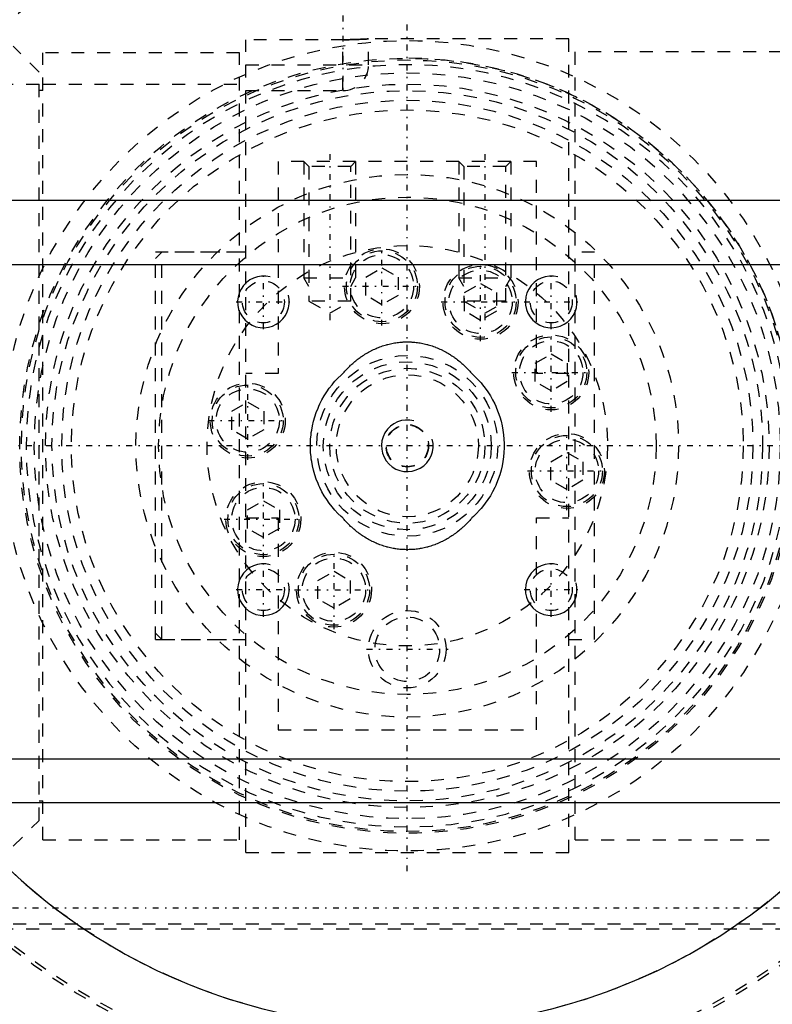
# Model space of a CAD drawing. Extents: x -109 to 109, y -1 to 887.
# Tile 11 of 15: x -30 to 28, y 677 to 753. Entities that reach past the tile are written whole.
import ezdxf

# ---------------------------------------------------------------- set-up
doc = ezdxf.new("R2010")
doc.units = 0
doc.linetypes.add('CENTER', pattern=[1.5, 0.45, -0.5, 0.05, -0.5])
doc.linetypes.add('DASHED', pattern=[2, 1, -1])
for name, color, linetype in [('AM_0', 7, 'CONTINUOUS'), ('AM_10', 7, 'CONTINUOUS'), ('AM_3', 7, 'DASHED'), ('AM_7', 7, 'CENTER')]:
    doc.layers.add(name, color=color, linetype=linetype)

msp = doc.modelspace()

# ---------------------------------------------------------------- linework, layer by layer
at = {"layer": 'AM_0', "color": 7, "linetype": 'CONTINUOUS'}
for p, q in [((-45.694, 739.019), (45.694, 739.019)), ((40.694, 734.019), (-40.694, 734.019)), ((40.694, 695.749), (-40.694, 695.749)), ((-44.052, 692.391), (44.052, 692.391))]:
    msp.add_line(p, q, dxfattribs=at)
msp.add_arc((0, 720), 45, 211.93677, 328.06323, dxfattribs=at)
at = {"layer": 'AM_10', "color": 7, "linetype": 'CONTINUOUS'}
for centre in [(-11.137, 731.137), (11.137, 731.137), (0, 720), (-11.137, 708.863), (11.137, 708.863)]:
    msp.add_arc(centre, 2, 75, 15, dxfattribs=at)
at = {"layer": 'AM_3', "color": 6, "linetype": 'DASHED'}
for p, q in [((-28.5, 748.931), (-30.5, 750.935)), ((-4.887, 751.437), (-12.5, 751.436)), ((-12.5, 688.5), (-12.5, 751.436)), ((-5, 747.5), (-5, 751.436)), ((-3.096, 751.494), (-3, 751.5)), ((-3, 749.5), (-3, 751.5)), ((12.5, 751.5), (-3, 751.5)), ((12.5, 688.5), (12.5, 751.5)), ((-28.2, 689.5), (-28.2, 750.434)), ((-13, 750.434), (-28.2, 750.434)), ((-13, 689.5), (-13, 750.434)), ((29, 750.5), (13, 750.5)), ((13, 689.5), (13, 750.5)), ((-12.5, 749.5), (-3, 749.5)), ((-28.5, 691), (-28.5, 748.931)), ((-35.5, 748), (-28.5, 748)), ((-28.2, 748), (-13, 748)), ((-28.2, 747.5), (-28.5, 747.5)), ((-12.5, 747.5), (-5, 747.5)), ((-10, 742), (-10, 725.59)), ((10, 742), (-10, 742)), ((-8, 742), (-7.621, 741.621)), ((-8, 742), (-8, 733)), ((-4.379, 741.621), (-4, 742)), ((-4, 742), (-4, 733)), ((4, 742), (4.379, 741.621)), ((4, 742), (4, 733)), ((7.621, 741.621), (8, 742)), ((8, 742), (8, 733)), ((10, 725.59), (10, 742)), ((-7.621, 741.621), (-7.621, 731.2)), ((-4.379, 741.621), (-7.621, 741.621)), ((-4.379, 731.2), (-4.379, 741.621)), ((4.379, 741.621), (4.379, 731.2)), ((7.621, 741.621), (4.379, 741.621)), ((7.621, 731.2), (7.621, 741.621)), ((-19, 735), (-19.5, 734.5)), ((-13, 735), (-19.5, 735)), ((-19.5, 705), (-19.5, 735)), ((-12.5, 735), (-19, 735)), ((-19, 705), (-19, 735)), ((14.5, 735), (12.5, 735)), ((14.5, 705), (14.5, 735)), ((-3.2, 733.066), (-1.96, 733.782)), ((-1.96, 733.782), (-0.72, 733.066)), ((-7.621, 732.344), (-8, 733)), ((-8, 733), (-4, 733)), ((-4.379, 732.344), (-4, 733)), ((-3.2, 731.634), (-3.2, 733.066)), ((-0.72, 733.066), (-0.72, 731.634)), ((4.379, 732.344), (4, 733)), ((4, 733), (8, 733)), ((4.433, 731.859), (5.673, 732.575)), ((5.673, 732.575), (6.913, 731.859)), ((7.621, 732.344), (8, 733)), ((4.433, 730.428), (4.433, 731.859)), ((6.913, 731.859), (6.913, 730.428)), ((-7.621, 731.2), (-6, 730.264)), ((-4.379, 731.2), (-7.621, 731.2)), ((-6, 730.264), (-4.379, 731.2)), ((-1.96, 730.918), (-3.2, 731.634)), ((-0.72, 731.634), (-1.96, 730.918)), ((4.379, 731.2), (6, 730.264)), ((7.621, 731.2), (4.379, 731.2)), ((6, 730.264), (7.621, 731.2)), ((5.673, 729.712), (4.433, 730.428)), ((6.913, 730.428), (5.673, 729.712)), ((9.9, 726.396), (11.14, 727.112)), ((11.14, 727.112), (12.38, 726.396)), ((9.9, 724.965), (9.9, 726.396)), ((12.38, 726.396), (12.38, 724.965)), ((-10, 725.59), (-12.5, 725.59)), ((11.14, 724.249), (9.9, 724.965)), ((12.5, 725.59), (10, 725.59)), ((12.38, 724.965), (11.14, 724.249)), ((-13.591, 722.668), (-12.351, 723.384)), ((-13.591, 721.236), (-13.591, 722.668)), ((-12.351, 723.384), (-11.111, 722.668)), ((-11.111, 722.668), (-11.111, 721.236)), ((-12.351, 720.52), (-13.591, 721.236)), ((-11.111, 721.236), (-12.351, 720.52)), ((11.111, 718.764), (12.351, 719.48)), ((12.351, 719.48), (13.591, 718.764)), ((11.111, 717.332), (11.111, 718.764)), ((13.591, 718.764), (13.591, 717.332)), ((12.351, 716.616), (11.111, 717.332)), ((13.591, 717.332), (12.351, 716.616)), ((-12.38, 715.035), (-11.14, 715.751)), ((-12.38, 713.604), (-12.38, 715.035)), ((-11.14, 715.751), (-9.9, 715.035)), ((-9.9, 715.035), (-9.9, 713.604)), ((-12.5, 714.41), (-10, 714.41)), ((-10, 714.41), (-10, 698)), ((10, 714.41), (12.5, 714.41)), ((10, 698), (10, 714.41)), ((-11.14, 712.888), (-12.38, 713.604)), ((-9.9, 713.604), (-11.14, 712.888)), ((-6.913, 709.572), (-5.673, 710.288)), ((-5.673, 710.288), (-4.433, 709.572)), ((-6.913, 708.141), (-6.913, 709.572)), ((-4.433, 709.572), (-4.433, 708.141)), ((-5.673, 707.425), (-6.913, 708.141)), ((-4.433, 708.141), (-5.673, 707.425)), ((-19.5, 705.5), (-19, 705)), ((-19.5, 705), (-13, 705)), ((-19, 705), (-12.5, 705)), ((12.5, 705), (14.5, 705)), ((-10, 698), (10, 698)), ((-28.5, 692.5), (-28.2, 692.5)), ((-30.5, 689), (-28.5, 691)), ((-28.2, 689.5), (-13, 689.5)), ((13, 689.5), (29, 689.5)), ((-12.5, 688.5), (12.5, 688.5)), ((-42.5, 683), (42.5, 683)), ((31.5, 682.58), (-31.5, 682.58))]:
    msp.add_line(p, q, dxfattribs=at)
for points in [[(-3, 751.5, 0), (-3, 751.5, 0), (-3, 751.5, 0), (-3.001, 751.5, 0), (-3.002, 751.5, 0), (-3.002, 751.5, 0), (-3.004, 751.5, 0), (-3.006, 751.5, 0), (-3.008, 751.499, 0), (-3.011, 751.499, 0), (-3.015, 751.499, 0), (-3.016, 751.499, 0), (-3.018, 751.499, 0), (-3.022, 751.499, 0), (-3.027, 751.498, 0), (-3.032, 751.498, 0), (-3.037, 751.498, 0), (-3.043, 751.497, 0), (-3.046, 751.497, 0), (-3.049, 751.497, 0), (-3.056, 751.496, 0), (-3.063, 751.496, 0), (-3.067, 751.496, 0), (-3.071, 751.496, 0), (-3.079, 751.495, 0), (-3.087, 751.495, 0), (-3.092, 751.494, 0), (-3.096, 751.494, 0), (-3.105, 751.493, 0), (-3.115, 751.493, 0), (-3.125, 751.492, 0), (-3.136, 751.492, 0), (-3.147, 751.491, 0), (-3.152, 751.491, 0), (-3.158, 751.49, 0), (-3.17, 751.49, 0), (-3.182, 751.489, 0), (-3.194, 751.488, 0), (-3.207, 751.488, 0), (-3.221, 751.487, 0), (-3.227, 751.486, 0), (-3.234, 751.486, 0), (-3.248, 751.485, 0), (-3.263, 751.484, 0), (-3.278, 751.484, 0), (-3.293, 751.483, 0), (-3.308, 751.482, 0), (-3.316, 751.482, 0), (-3.324, 751.481, 0), (-3.34, 751.48, 0), (-3.357, 751.479, 0), (-3.374, 751.478, 0), (-3.391, 751.478, 0), (-3.408, 751.477, 0), (-3.417, 751.476, 0), (-3.426, 751.476, 0), (-3.444, 751.475, 0), (-3.462, 751.474, 0), (-3.48, 751.473, 0), (-3.499, 751.472, 0), (-3.518, 751.471, 0), (-3.527, 751.471, 0), (-3.537, 751.47, 0), (-3.556, 751.47, 0), (-3.576, 751.469, 0), (-3.586, 751.468, 0), (-3.596, 751.468, 0), (-3.616, 751.467, 0), (-3.636, 751.466, 0), (-3.647, 751.466, 0), (-3.657, 751.465, 0), (-3.678, 751.464, 0), (-3.7, 751.463, 0), (-3.722, 751.462, 0), (-3.744, 751.462, 0), (-3.766, 751.461, 0), (-3.778, 751.46, 0), (-3.789, 751.46, 0), (-3.813, 751.459, 0), (-3.836, 751.458, 0), (-3.86, 751.457, 0), (-3.884, 751.456, 0), (-3.908, 751.455, 0), (-3.921, 751.455, 0), (-3.933, 751.455, 0), (-3.958, 751.454, 0), (-3.983, 751.453, 0), (-4.009, 751.452, 0), (-4.035, 751.451, 0), (-4.061, 751.45, 0), (-4.074, 751.45, 0), (-4.087, 751.45, 0), (-4.113, 751.449, 0), (-4.14, 751.448, 0), (-4.167, 751.447, 0), (-4.194, 751.447, 0), (-4.221, 751.446, 0), (-4.235, 751.446, 0), (-4.248, 751.445, 0), (-4.276, 751.445, 0), (-4.303, 751.444, 0), (-4.331, 751.444, 0), (-4.359, 751.443, 0), (-4.387, 751.442, 0), (-4.402, 751.442, 0), (-4.416, 751.442, 0), (-4.444, 751.441, 0), (-4.472, 751.441, 0), (-4.487, 751.441, 0), (-4.501, 751.44, 0), (-4.529, 751.44, 0), (-4.558, 751.44, 0), (-4.572, 751.439, 0), (-4.587, 751.439, 0), (-4.615, 751.439, 0), (-4.644, 751.438, 0), (-4.673, 751.438, 0), (-4.702, 751.438, 0), (-4.73, 751.438, 0), (-4.745, 751.437, 0), (-4.759, 751.437, 0), (-4.788, 751.437, 0), (-4.816, 751.437, 0), (-4.845, 751.437, 0), (-4.873, 751.437, 0), (-4.902, 751.437, 0), (-4.916, 751.437, 0), (-4.93, 751.437, 0), (-4.958, 751.436, 0), (-4.986, 751.436, 0), (-5, 751.436, 0)], [(-4.887, 751.437, 0), (-4.821, 751.437, 0), (-4.69, 751.438, 0), (-4.559, 751.44, 0), (-4.493, 751.441, 0), (-4.428, 751.442, 0), (-4.299, 751.444, 0), (-4.174, 751.447, 0), (-4.052, 751.451, 0), (-3.936, 751.454, 0), (-3.825, 751.458, 0), (-3.772, 751.46, 0), (-3.72, 751.462, 0), (-3.623, 751.467, 0), (-3.533, 751.471, 0), (-3.447, 751.475, 0), (-3.367, 751.479, 0), (-3.293, 751.483, 0), (-3.259, 751.485, 0), (-3.227, 751.486, 0), (-3.168, 751.49, 0), (-3.118, 751.493, 0), (-3.096, 751.494, 0)], [(-5, 725.59, 0), (-4.966, 725.63, 0), (-4.898, 725.708, 0), (-4.829, 725.786, 0), (-4.793, 725.824, 0), (-4.758, 725.863, 0), (-4.685, 725.939, 0), (-4.612, 726.015, 0), (-4.537, 726.09, 0), (-4.461, 726.164, 0), (-4.384, 726.237, 0), (-4.345, 726.273, 0), (-4.306, 726.309, 0), (-4.226, 726.38, 0), (-4.145, 726.45, 0), (-4.063, 726.519, 0), (-3.98, 726.587, 0), (-3.896, 726.654, 0), (-3.854, 726.687, 0), (-3.811, 726.72, 0), (-3.725, 726.784, 0), (-3.637, 726.847, 0), (-3.593, 726.878, 0), (-3.549, 726.909, 0), (-3.459, 726.969, 0), (-3.369, 727.028, 0), (-3.324, 727.057, 0), (-3.278, 727.086, 0), (-3.186, 727.142, 0), (-3.093, 727.197, 0), (-2.999, 727.25, 0), (-2.904, 727.302, 0), (-2.809, 727.352, 0), (-2.761, 727.376, 0), (-2.712, 727.4, 0), (-2.615, 727.447, 0), (-2.518, 727.492, 0), (-2.419, 727.536, 0), (-2.32, 727.578, 0), (-2.22, 727.618, 0), (-2.17, 727.638, 0), (-2.12, 727.657, 0), (-2.019, 727.693, 0), (-1.918, 727.728, 0), (-1.816, 727.762, 0), (-1.714, 727.793, 0), (-1.611, 727.823, 0), (-1.56, 727.837, 0), (-1.508, 727.85, 0), (-1.405, 727.876, 0), (-1.301, 727.9, 0), (-1.198, 727.923, 0), (-1.094, 727.943, 0), (-0.989, 727.961, 0), (-0.937, 727.97, 0), (-0.885, 727.978, 0), (-0.781, 727.993, 0), (-0.676, 728.006, 0), (-0.572, 728.017, 0), (-0.468, 728.026, 0), (-0.363, 728.033, 0), (-0.311, 728.036, 0), (-0.259, 728.039, 0), (-0.155, 728.042, 0), (-0.052, 728.044, 0), (0, 728.045, 0), (0.052, 728.044, 0), (0.155, 728.042, 0), (0.259, 728.039, 0), (0.311, 728.036, 0), (0.363, 728.033, 0), (0.468, 728.026, 0), (0.572, 728.017, 0), (0.676, 728.006, 0), (0.781, 727.993, 0), (0.885, 727.978, 0), (0.937, 727.97, 0), (0.989, 727.961, 0), (1.094, 727.943, 0), (1.198, 727.923, 0), (1.301, 727.9, 0), (1.405, 727.876, 0), (1.508, 727.85, 0), (1.56, 727.837, 0), (1.611, 727.823, 0), (1.714, 727.793, 0), (1.816, 727.762, 0), (1.918, 727.728, 0), (2.019, 727.693, 0), (2.12, 727.657, 0), (2.17, 727.638, 0), (2.22, 727.618, 0), (2.32, 727.578, 0), (2.419, 727.536, 0), (2.518, 727.492, 0), (2.615, 727.447, 0), (2.712, 727.4, 0), (2.761, 727.376, 0), (2.809, 727.352, 0), (2.904, 727.302, 0), (2.999, 727.25, 0), (3.093, 727.197, 0), (3.186, 727.142, 0), (3.278, 727.086, 0), (3.324, 727.057, 0), (3.369, 727.028, 0), (3.459, 726.969, 0), (3.549, 726.909, 0), (3.593, 726.878, 0), (3.637, 726.847, 0), (3.725, 726.784, 0), (3.811, 726.72, 0), (3.854, 726.687, 0), (3.896, 726.654, 0), (3.98, 726.587, 0), (4.063, 726.519, 0), (4.145, 726.45, 0), (4.226, 726.38, 0), (4.306, 726.309, 0), (4.345, 726.273, 0), (4.384, 726.237, 0), (4.461, 726.164, 0), (4.537, 726.09, 0), (4.612, 726.015, 0), (4.685, 725.939, 0), (4.758, 725.863, 0), (4.793, 725.824, 0), (4.829, 725.786, 0), (4.898, 725.708, 0), (4.966, 725.63, 0), (5, 725.59, 0)], [(-7.5, 720, 0), (-7.498, 720.17, 0), (-7.482, 720.513, 0), (-7.451, 720.858, 0), (-7.429, 721.032, 0), (-7.402, 721.206, 0), (-7.337, 721.553, 0), (-7.256, 721.899, 0), (-7.157, 722.242, 0), (-7.042, 722.58, 0), (-6.911, 722.913, 0), (-6.84, 723.077, 0), (-6.764, 723.239, 0), (-6.603, 723.558, 0), (-6.427, 723.867, 0), (-6.237, 724.165, 0), (-6.035, 724.453, 0), (-5.822, 724.728, 0), (-5.711, 724.861, 0), (-5.599, 724.99, 0), (-5.367, 725.239, 0), (-5.126, 725.475, 0), (-5, 725.59, 0)], [(5, 725.59, 0), (5.126, 725.475, 0), (5.367, 725.239, 0), (5.599, 724.99, 0), (5.711, 724.861, 0), (5.822, 724.728, 0), (6.035, 724.453, 0), (6.237, 724.165, 0), (6.427, 723.867, 0), (6.603, 723.558, 0), (6.764, 723.239, 0), (6.84, 723.077, 0), (6.911, 722.913, 0), (7.042, 722.58, 0), (7.157, 722.242, 0), (7.256, 721.899, 0), (7.337, 721.553, 0), (7.402, 721.206, 0), (7.429, 721.032, 0), (7.451, 720.858, 0), (7.482, 720.513, 0), (7.498, 720.17, 0), (7.5, 720, 0)], [(-5, 714.41, 0), (-5.126, 714.525, 0), (-5.367, 714.761, 0), (-5.599, 715.01, 0), (-5.711, 715.139, 0), (-5.822, 715.272, 0), (-6.035, 715.547, 0), (-6.237, 715.835, 0), (-6.427, 716.133, 0), (-6.603, 716.442, 0), (-6.764, 716.761, 0), (-6.84, 716.923, 0), (-6.911, 717.087, 0), (-7.042, 717.42, 0), (-7.157, 717.758, 0), (-7.256, 718.101, 0), (-7.337, 718.447, 0), (-7.402, 718.794, 0), (-7.429, 718.968, 0), (-7.451, 719.142, 0), (-7.482, 719.487, 0), (-7.498, 719.83, 0), (-7.5, 720, 0)], [(7.5, 720, 0), (7.498, 719.83, 0), (7.482, 719.487, 0), (7.451, 719.142, 0), (7.429, 718.968, 0), (7.402, 718.794, 0), (7.337, 718.447, 0), (7.256, 718.101, 0), (7.157, 717.758, 0), (7.042, 717.42, 0), (6.911, 717.087, 0), (6.84, 716.923, 0), (6.764, 716.761, 0), (6.603, 716.442, 0), (6.427, 716.133, 0), (6.237, 715.835, 0), (6.035, 715.547, 0), (5.822, 715.272, 0), (5.711, 715.139, 0), (5.599, 715.01, 0), (5.367, 714.761, 0), (5.126, 714.525, 0), (5, 714.41, 0)], [(5, 714.41, 0), (4.966, 714.37, 0), (4.898, 714.292, 0), (4.829, 714.214, 0), (4.793, 714.176, 0), (4.758, 714.137, 0), (4.685, 714.061, 0), (4.612, 713.985, 0), (4.537, 713.91, 0), (4.461, 713.836, 0), (4.384, 713.763, 0), (4.345, 713.727, 0), (4.306, 713.691, 0), (4.226, 713.62, 0), (4.145, 713.55, 0), (4.063, 713.481, 0), (3.98, 713.413, 0), (3.896, 713.346, 0), (3.854, 713.313, 0), (3.811, 713.28, 0), (3.725, 713.216, 0), (3.637, 713.153, 0), (3.593, 713.122, 0), (3.549, 713.091, 0), (3.459, 713.031, 0), (3.369, 712.972, 0), (3.324, 712.943, 0), (3.278, 712.914, 0), (3.186, 712.858, 0), (3.093, 712.803, 0), (2.999, 712.75, 0), (2.904, 712.698, 0), (2.809, 712.648, 0), (2.761, 712.624, 0), (2.712, 712.6, 0), (2.615, 712.553, 0), (2.518, 712.508, 0), (2.419, 712.464, 0), (2.32, 712.422, 0), (2.22, 712.382, 0), (2.17, 712.362, 0), (2.12, 712.343, 0), (2.019, 712.307, 0), (1.918, 712.272, 0), (1.816, 712.238, 0), (1.714, 712.207, 0), (1.611, 712.177, 0), (1.56, 712.163, 0), (1.508, 712.15, 0), (1.405, 712.124, 0), (1.301, 712.1, 0), (1.198, 712.077, 0), (1.094, 712.057, 0), (0.989, 712.039, 0), (0.937, 712.03, 0), (0.885, 712.022, 0), (0.781, 712.007, 0), (0.676, 711.994, 0), (0.572, 711.983, 0), (0.468, 711.974, 0), (0.363, 711.967, 0), (0.311, 711.964, 0), (0.259, 711.961, 0), (0.155, 711.958, 0), (0.052, 711.956, 0), (0, 711.955, 0), (-0.052, 711.956, 0), (-0.155, 711.958, 0), (-0.259, 711.961, 0), (-0.311, 711.964, 0), (-0.363, 711.967, 0), (-0.468, 711.974, 0), (-0.572, 711.983, 0), (-0.676, 711.994, 0), (-0.781, 712.007, 0), (-0.885, 712.022, 0), (-0.937, 712.03, 0), (-0.989, 712.039, 0), (-1.094, 712.057, 0), (-1.198, 712.077, 0), (-1.301, 712.1, 0), (-1.405, 712.124, 0), (-1.508, 712.15, 0), (-1.56, 712.163, 0), (-1.611, 712.177, 0), (-1.714, 712.207, 0), (-1.816, 712.238, 0), (-1.918, 712.272, 0), (-2.019, 712.307, 0), (-2.12, 712.343, 0), (-2.17, 712.362, 0), (-2.22, 712.382, 0), (-2.32, 712.422, 0), (-2.419, 712.464, 0), (-2.518, 712.508, 0), (-2.615, 712.553, 0), (-2.712, 712.6, 0), (-2.761, 712.624, 0), (-2.809, 712.648, 0), (-2.904, 712.698, 0), (-2.999, 712.75, 0), (-3.093, 712.803, 0), (-3.186, 712.858, 0), (-3.278, 712.914, 0), (-3.324, 712.943, 0), (-3.369, 712.972, 0), (-3.459, 713.031, 0), (-3.549, 713.091, 0), (-3.593, 713.122, 0), (-3.637, 713.153, 0), (-3.725, 713.216, 0), (-3.811, 713.28, 0), (-3.854, 713.313, 0), (-3.896, 713.346, 0), (-3.98, 713.413, 0), (-4.063, 713.481, 0), (-4.145, 713.55, 0), (-4.226, 713.62, 0), (-4.306, 713.691, 0), (-4.345, 713.727, 0), (-4.384, 713.763, 0), (-4.461, 713.836, 0), (-4.537, 713.91, 0), (-4.612, 713.985, 0), (-4.685, 714.061, 0), (-4.758, 714.137, 0), (-4.793, 714.176, 0), (-4.829, 714.214, 0), (-4.898, 714.292, 0), (-4.966, 714.37, 0), (-5, 714.41, 0)], [(-38.188, 696.196, 0), (-37.503, 695.13, 0), (-36.044, 693.059, 0), (-34.471, 691.074, 0), (-33.644, 690.115, 0), (-32.789, 689.18, 0), (-31.003, 687.384, 0), (-29.119, 685.691, 0), (-27.142, 684.107, 0), (-25.079, 682.636, 0), (-22.937, 681.284, 0), (-21.838, 680.654, 0), (-20.722, 680.055, 0), (-18.442, 678.952, 0), (-16.103, 677.98, 0), (-13.713, 677.14, 0), (-11.279, 676.436, 0), (-8.81, 675.871, 0), (-7.564, 675.64, 0), (-6.313, 675.445, 0), (-3.796, 675.16, 0), (-1.267, 675.018, 0), (0, 675, 0)], [(0, 675, 0), (1.267, 675.018, 0), (3.796, 675.16, 0), (6.313, 675.445, 0), (7.564, 675.64, 0), (8.81, 675.871, 0), (11.279, 676.436, 0), (13.713, 677.14, 0), (16.103, 677.98, 0), (18.442, 678.952, 0), (20.722, 680.055, 0), (21.838, 680.654, 0), (22.937, 681.284, 0), (25.079, 682.636, 0), (27.142, 684.107, 0), (29.119, 685.691, 0), (31.003, 687.384, 0), (32.789, 689.18, 0), (33.644, 690.115, 0), (34.471, 691.074, 0), (36.044, 693.059, 0), (37.503, 695.13, 0), (38.188, 696.196, 0)]]:
    msp.add_polyline3d(points, dxfattribs=at)
for centre, radius in [((0, 720), 31.37), ((0, 720), 30), ((0, 720), 29.87), ((0, 720), 28.87), ((0, 720), 28), ((0, 720), 27.5), ((0, 720), 26.75), ((0, 720), 26.75), ((0, 720), 26), ((0, 720), 21), ((0, 720), 19.25), ((0, 720), 15.5), ((-1.96, 732.35), 2.9), ((-1.96, 732.35), 2.75), ((-1.96, 732.35), 2.45), ((5.673, 731.143), 2.9), ((5.673, 731.143), 2.75), ((5.673, 731.143), 2.45), ((-11.137, 731.137), 1.621), ((11.137, 731.137), 1.621), ((11.14, 725.68), 2.9), ((11.14, 725.68), 2.75), ((11.14, 725.68), 2.45), ((0, 720), 7), ((0, 720), 6.5), ((0, 720), 6), ((0, 720), 5.5), ((-12.351, 721.952), 2.9), ((-12.351, 721.952), 2.75), ((-12.351, 721.952), 2.45), ((0, 720), 1.65), ((0, 720), 1.621), ((12.351, 718.048), 2.9), ((12.351, 718.048), 2.75), ((12.351, 718.048), 2.45), ((-11.14, 714.32), 2.9), ((-11.14, 714.32), 2.75), ((-11.14, 714.32), 2.45), ((-5.673, 708.857), 2.9), ((-5.673, 708.857), 2.75), ((-5.673, 708.857), 2.45), ((-11.137, 708.863), 1.621), ((11.137, 708.863), 1.621), ((0, 704.25), 3), ((0, 704.25), 2.5)]:
    msp.add_circle(centre, radius, dxfattribs=at)
for centre, radius, start, end in [((0, 720), 49.5, 111.67514, 149.15817), ((0, 720), 49.24, 111.73298, 149.07482), ((0, 720), 49.24, 30.92518, 68.26702), ((0, 720), 49.5, 30.84183, 68.32486), ((0, 720), 45, 92.54732, 148.06323), ((0, 720), 45, 31.93677, 87.45268), ((0, 720), 29.5, 3.88744, 356.11256), ((-5, 749.5), 2, 270, 0), ((0, 720), 30, 3.82255, 90), ((0, 720), 49.5, 210.84183, 248.32486), ((0, 720), 49.24, 210.92518, 248.26702), ((0, 720), 49.24, 291.73298, 329.07482), ((0, 720), 49.5, 291.67514, 329.15817)]:
    msp.add_arc(centre, radius, start, end, dxfattribs=at)
at = {"layer": 'AM_7', "color": 4, "linetype": 'CENTER'}
for p, q in [((-5, 754.85), (-5, 747.15)), ((0, 687.062), (0, 752.938)), ((-6, 742.587), (-6, 729.677)), ((6, 742.587), (6, 729.677)), ((-1.96, 729.305), (-1.96, 735.395)), ((5.673, 728.098), (5.673, 734.188)), ((-11.137, 729.037), (-11.137, 733.237)), ((11.137, 729.037), (11.137, 733.237)), ((-5.005, 732.35), (1.085, 732.35)), ((-13.237, 731.137), (-9.037, 731.137)), ((2.628, 731.143), (8.718, 731.143)), ((9.037, 731.137), (13.237, 731.137)), ((11.14, 722.635), (11.14, 728.725)), ((-12.351, 718.907), (-12.351, 724.997)), ((8.095, 725.68), (14.185, 725.68)), ((-15.396, 721.952), (-9.306, 721.952)), ((12.351, 715.003), (12.351, 721.093)), ((108.9, 720), (-108.9, 720)), ((-11.14, 711.275), (-11.14, 717.365)), ((9.306, 718.048), (15.396, 718.048)), ((-14.185, 714.32), (-8.095, 714.32)), ((-5.673, 705.812), (-5.673, 711.902)), ((-11.137, 706.763), (-11.137, 710.963)), ((11.137, 706.763), (11.137, 710.963)), ((-13.237, 708.863), (-9.037, 708.863)), ((-8.718, 708.857), (-2.628, 708.857)), ((9.037, 708.863), (13.237, 708.863)), ((-3.15, 704.25), (3.15, 704.25)), ((-52.25, 684.225), (52.25, 684.225))]:
    msp.add_line(p, q, dxfattribs=at)

doc.saveas('drawing.dxf')
